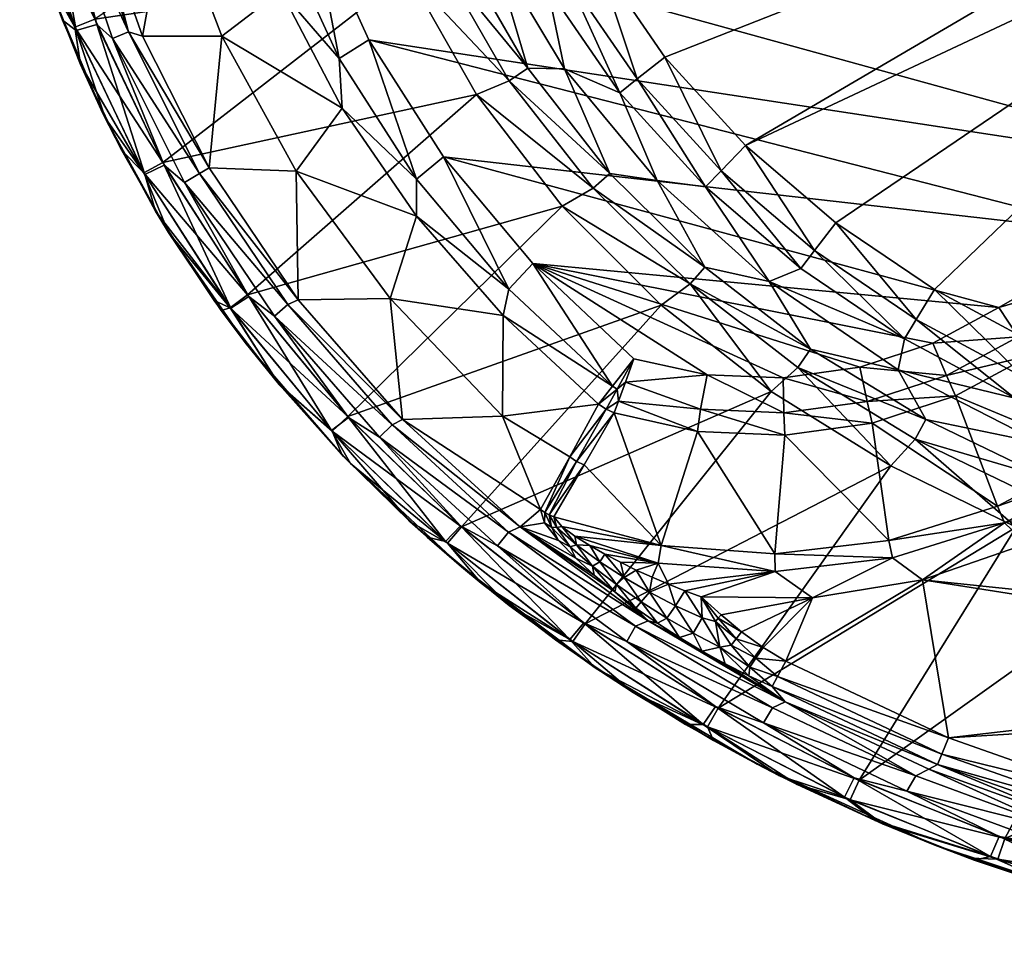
# Model space of a CAD drawing. Header units: inches. Extents: x -273 to 272, y -225 to 225.
# Tile 1 of 9: x -267 to -105, y -218 to -68. Entities that reach past the tile are written whole.
import ezdxf

# ---------------------------------------------------------------- set-up
doc = ezdxf.new("R2010")
doc.units = ezdxf.units.IN
doc.header["$MEASUREMENT"] = 0
doc.layers.add('Layer 1', color=7, linetype='Continuous')

# ---------------------------------------------------------------- blocks, each defined once
blk = doc.blocks.new('Wind-R')
at = {"color": 9, "true_color": 0xc0c0c0}
mesh = blk.add_polyface(dxfattribs=at)
corners = [(-29.75, -18.43, -75), (-62.65, -93.77, -75), (-218.99, -50.62, -75), (-85.5, -103.27, -75), (-209.51, -71.37, -75), (-106.35, -115.21, -75), (-197.3, -90.52, -75), (-101.18, -123.06, -68.42), (-90.54, -139.22, -15.26), (-113.48, -129.69, -68.42), (-81.34, -111.7, -68.42), (-72.78, -129.04, -15.26), (-137.19, -122.03, -121.42), (-118.33, -133.59, -121.42), (-122.84, -125.41, -108), (-99.29, -137.47, -108), (-103.74, -130.07, -94.58), (-121.81, -120.33, -94.58), (-143.98, -110.96, -108), (-172.14, -58.08, -88), (-161.03, -74.22, -88), (-46.1, -29.04, -88), (-147.84, -88.68, -88), (-39.46, -37.75, -88), (-133.05, -101.35, -88), (-116.92, -112.3, -88), (-99.69, -121.58, -88), (-103.19, -120, -73.19), (-114.93, -126.33, -73.19), (-127.08, -134.16, -68.42), (-127.91, -130.59, -73.19), (-117.16, -121.05, -75), (-129.11, -124.98, -75), (-82.96, -108.41, -73.19), (-139.26, -125.04, -126.19), (-136.54, -105.91, -89.81), (-119.92, -117.2, -89.81), (-83.75, -134.52, -89.81), (-81.77, -129.13, -88), (-102.16, -126.76, -89.81), (-85.02, -137.95, -94.58)]
mesh.append_faces([[corners[k] for k in face] for face in [(0, 1, 2), (3, 4, 1), (3, 5, 6), (7, 8, 9), (8, 7, 10), (10, 11, 8), (12, 13, 14), (15, 16, 14), (14, 17, 18), (17, 14, 16), (19, 20, 21), (21, 20, 22), (23, 22, 24), (24, 25, 23), (23, 25, 26), (27, 7, 28), (9, 29, 30), (27, 31, 5), (28, 9, 30), (28, 7, 9), (31, 28, 32), (28, 30, 32), (27, 28, 31), (3, 33, 5), (7, 27, 10), (33, 10, 27), (33, 27, 5), (34, 13, 12), (35, 17, 36), (36, 25, 24), (24, 35, 36), (26, 37, 38), (39, 25, 36), (39, 37, 26), (16, 36, 17), (39, 26, 25), (40, 39, 16), (16, 39, 36)]], dxfattribs={"color": 9})
mesh = blk.add_polyface(dxfattribs=at)
corners = [(-62.65, -93.77, -75), (-21.06, -27.96, -75), (-38.25, -87.16, -75), (-12.86, -83.77, -75), (-9.56, -33.66, -75), (-59.61, -102.66, -68.42), (-36.39, -96.37, -68.42), (-53.32, -120.95, -15.26), (-32.53, -115.32, -15.26), (-12.24, -93.14, -68.42), (-10.9, -112.45, -15.26), (-72.78, -129.04, -15.26), (-81.34, -111.7, -68.42), (-32.88, -37.75, -92.61), (-27.12, -127.36, -108.44), (-21.2, -37.75, -124.71), (-21.2, -121.97, -124.71), (-32.88, -134.03, -92.61), (-147.84, -88.68, -88), (-39.46, -37.75, -88), (-46.1, -29.04, -88), (-99.69, -121.58, -88), (-81.77, -129.13, -88), (-39.46, -134.03, -88), (-24.09, -116.82, -11.45), (-23.41, -121.36, -10), (-47.39, -122.11, -11.45), (-12.48, -89.49, -73.19), (-37.12, -92.78, -73.19), (-60.79, -99.2, -73.19), (-85.5, -103.27, -75), (-82.96, -108.41, -73.19), (-19.5, -124.06, -127), (-19.37, -37.75, -127.1), (-16.5, -125.57, -128), (-35.45, -37.75, -89.27), (-35.45, -134.03, -89.27)]
mesh.append_faces([[corners[k] for k in face] for face in [(0, 1, 2), (3, 2, 4), (5, 6, 7), (8, 9, 10), (5, 11, 12), (11, 5, 7), (6, 9, 8), (7, 6, 8), (13, 14, 15), (14, 16, 15), (17, 14, 13), (18, 19, 20), (19, 21, 22), (22, 23, 19), (24, 25, 26), (24, 8, 10), (26, 7, 8), (24, 26, 8), (27, 28, 2), (3, 27, 2), (0, 28, 29), (2, 28, 0), (30, 0, 29), (9, 6, 28), (6, 5, 29), (28, 27, 9), (5, 12, 31), (29, 28, 6), (31, 29, 5), (29, 31, 30), (16, 32, 15), (15, 32, 33), (34, 33, 32), (17, 13, 35), (23, 36, 19), (17, 35, 36), (36, 35, 19)]], dxfattribs={"color": 9})
mesh = blk.add_polyface(dxfattribs=at)
corners = [(-213.9, -82.57, -68.42), (-221.44, -92.87, -35.86), (-233.6, -70.76, -35.86), (-235.66, -92.36, -3.29), (-242.38, -47.69, -35.86), (-223.95, -63.34, -68.42), (-203.21, -60.4, -128), (-254.4, -67.99, -128), (-243.28, -91.46, -128), (-191.92, -80.34, -128), (-211.41, -38.82, -128), (-189.26, -56.46, -108), (-194.29, -57.29, -121.42), (-183.5, -76.03, -121.42), (-170.06, -93.25, -121.42), (-177.49, -76.13, -108), (-162.3, -94.42, -108), (-168.42, -80.05, -94.58), (-180.27, -62.84, -94.58), (-189.49, -43.83, -94.58), (-214.38, -74.42, -73.19), (-224.26, -52.91, -73.19), (-201.71, -94.2, -73.19), (-231.4, -43, -68.42), (-218.99, -50.62, -75), (-209.51, -71.37, -75), (-197.3, -90.52, -75), (-205.63, -38.15, -126.19), (-197.58, -58.89, -126.19), (-186.53, -78.08, -126.19), (-172.77, -95.7, -126.19), (-180.68, -40.48, -88), (-177.11, -60.99, -89.81), (-172.14, -58.08, -88), (-161.03, -74.22, -88), (-165.56, -77.77, -89.81), (-186.08, -42.5, -89.81)]
mesh.append_faces([[corners[k] for k in face] for face in [(0, 1, 2), (1, 3, 2), (4, 5, 2), (2, 5, 0), (6, 7, 8), (8, 9, 6), (7, 6, 10), (11, 12, 13), (13, 14, 15), (15, 11, 13), (16, 15, 14), (16, 17, 15), (11, 18, 19), (15, 17, 18), (11, 15, 18), (0, 5, 20), (21, 20, 5), (0, 20, 22), (21, 5, 23), (24, 25, 20), (20, 21, 24), (25, 26, 22), (22, 20, 25), (27, 28, 12), (29, 13, 28), (14, 29, 30), (12, 28, 13), (29, 14, 13), (29, 9, 30), (9, 29, 6), (28, 6, 29), (6, 28, 10), (31, 32, 33), (34, 33, 35), (33, 32, 35), (17, 32, 18), (18, 32, 36), (17, 35, 32)]], dxfattribs={"color": 9})
mesh = blk.add_polyface(dxfattribs=at)
corners = [(-254.05, -68.86), (-246.23, -93.42, -1.46), (-257.45, -69.87, -1.46), (-265.25, -51.63, -5), (-265.45, -45.13, -1.46), (-261.98, -44.45), (-259.7, -68.18, -5), (-252.73, -84.16, -5), (-242.38, -47.69, -35.86), (-233.6, -70.76, -35.86), (-246.57, -70.76, -3.29), (-254.67, -47.87, -3.29), (-235.66, -92.36, -3.29), (-256.74, -75.41, -123), (-260.8, -65.23, -93.5), (-253.06, -83.45, -93.5), (-253.06, -83.45, -64), (-260.8, -65.23, -34.5), (-253.06, -83.45, -34.5), (-262.29, -60.98, -123), (-266.31, -47.67, -93.5), (-266.31, -47.67, -34.5), (-266.7, -46.16, -123), (-260.8, -65.23, -64), (-266.31, -47.67, -64), (-260.01, -46.11), (-251.51, -71.16), (-243.02, -91.92), (-248.86, -70.05, -0.9), (-257.24, -45.39, -0.9), (-254.4, -67.99, -128), (-265.65, -44.35, -126.54), (-257.68, -69.3, -126.54), (-243.28, -91.46, -128), (-262.22, -43.51, -128)]
mesh.append_faces([[corners[k] for k in face] for face in [(0, 1, 2), (2, 3, 4), (5, 0, 2), (2, 4, 5), (2, 6, 3), (2, 7, 6), (8, 9, 10), (11, 8, 10), (10, 9, 12), (13, 14, 15), (16, 17, 18), (19, 20, 14), (3, 17, 21), (6, 18, 17), (19, 22, 20), (13, 19, 14), (23, 24, 21), (24, 14, 20), (17, 23, 21), (23, 14, 24), (17, 16, 23), (6, 17, 3), (23, 15, 14), (16, 15, 23), (25, 26, 0), (0, 26, 27), (5, 25, 0), (11, 28, 29), (12, 28, 10), (29, 28, 25), (28, 11, 10), (28, 26, 25), (30, 31, 32), (30, 32, 33), (30, 34, 31), (19, 32, 31), (32, 19, 13)]], dxfattribs={"color": 9})
mesh = blk.add_polyface(dxfattribs=at)
corners = [(-129.11, -124.98, -75), (-141.66, -126.72, -75), (-182.67, -108.02, -75), (-117.16, -121.05, -75), (-154.11, -126.26, -75), (-106.35, -115.21, -75), (-197.3, -90.52, -75), (-218.99, -50.62, -75), (-62.65, -93.77, -75), (-209.51, -71.37, -75), (-85.5, -103.27, -75), (-143.98, -110.96, -108), (-162.3, -94.42, -108), (-154.5, -108.6, -121.42), (-137.19, -122.03, -121.42), (-122.84, -125.41, -108), (-154.37, -95.46, -94.58), (-168.42, -80.05, -94.58), (-138.76, -108.83, -94.58), (-170.06, -93.25, -121.42), (-121.81, -120.33, -94.58), (-167.51, -127.45, -74.13), (-155.2, -131.89, -73.19), (-168.64, -130.55, -71.76), (-166.13, -123.62, -75), (-141.55, -132.48, -73.19), (-127.91, -130.59, -73.19), (-172.77, -95.7, -126.19), (-156.9, -111.35, -126.19), (-139.26, -125.04, -126.19), (-143.62, -129, -128), (-124.04, -141.17, -128), (-161.63, -114.84, -128), (-151.83, -92.82, -89.81), (-147.84, -88.68, -88), (-161.03, -74.22, -88), (-136.54, -105.91, -89.81), (-133.05, -101.35, -88), (-165.56, -77.77, -89.81)]
mesh.append_faces([[corners[k] for k in face] for face in [(0, 1, 2), (2, 3, 0), (2, 1, 4), (5, 2, 6), (7, 8, 9), (10, 6, 9), (5, 3, 2), (11, 12, 13), (11, 13, 14), (11, 14, 15), (12, 16, 17), (18, 16, 11), (12, 19, 13), (12, 11, 16), (18, 11, 20), (21, 22, 23), (21, 24, 4), (4, 22, 21), (1, 25, 4), (25, 22, 4), (0, 26, 1), (26, 25, 1), (27, 28, 13), (29, 14, 28), (13, 28, 14), (30, 31, 29), (32, 30, 28), (29, 28, 30), (33, 34, 35), (34, 36, 37), (33, 35, 38), (33, 36, 34), (16, 38, 17), (18, 33, 16), (16, 33, 38), (18, 36, 33), (36, 18, 20)]], dxfattribs={"color": 9})
mesh = blk.add_polyface(dxfattribs=at)
corners = [(-229.18, -113.43), (-232.15, -115.35, -1.46), (-243.02, -91.92), (-246.23, -93.42, -1.46), (-244.44, -99.47, -5), (-254.05, -68.86), (-252.73, -84.16, -5), (-257.45, -69.87, -1.46), (-234.88, -114.07, -5), (-242.82, -102.12, -64), (-253.06, -83.45, -34.5), (-242.82, -102.12, -34.5), (-229.77, -120.96, -34.5), (-242.82, -102.12, -93.5), (-233.7, -115.71, -123), (-242.31, -102.93, -123), (-253.06, -83.45, -93.5), (-250, -89.5, -123), (-229.77, -120.96, -93.5), (-256.74, -75.41, -123), (-253.06, -83.45, -64), (-259.7, -68.18, -5), (-229.77, -120.96, -64), (-251.51, -71.16), (-239.71, -94.73), (-248.86, -70.05, -0.9), (-235.66, -92.36, -3.29), (-237.24, -93.28, -0.9), (-246.36, -93.19, -126.54), (-232.23, -115.25, -126.54), (-229.38, -113.17, -128), (-257.68, -69.3, -126.54), (-243.28, -91.46, -128)]
mesh.append_faces([[corners[k] for k in face] for face in [(0, 1, 2), (3, 2, 1), (3, 1, 4), (3, 5, 2), (3, 4, 6), (7, 3, 6), (1, 8, 4), (9, 10, 11), (12, 11, 8), (13, 14, 15), (16, 13, 17), (18, 14, 13), (19, 16, 17), (17, 13, 15), (10, 6, 4), (10, 9, 20), (6, 10, 21), (20, 13, 16), (10, 4, 11), (9, 13, 20), (22, 9, 11), (11, 4, 8), (13, 9, 18), (12, 22, 11), (23, 24, 2), (2, 24, 0), (25, 26, 27), (23, 27, 24), (23, 25, 27), (17, 15, 28), (28, 29, 30), (28, 31, 19), (28, 30, 32), (28, 32, 31), (14, 29, 15), (29, 28, 15), (17, 28, 19)]], dxfattribs={"color": 9})
mesh = blk.add_polyface(dxfattribs=at)
corners = [(-232.15, -115.35, -1.46), (-229.18, -113.43), (-215.66, -135.39, -1.46), (-224.22, -127.85, -5), (-234.88, -114.07, -5), (-222.8, -114.74, -0.9), (-224.95, -116.63), (-239.71, -94.73), (-237.24, -93.28, -0.9), (-235.66, -92.36, -3.29), (-221.09, -113.94, -3.29), (-203.99, -133.59, -3.29), (-221.44, -92.87, -35.86), (-206.05, -113.72, -35.86), (-201.7, -100.27, -68.42), (-213.9, -82.57, -68.42), (-187.55, -116.51, -68.42), (-187.62, -132.99, -35.86), (-229.77, -120.96, -64), (-229.77, -120.96, -93.5), (-242.82, -102.12, -64), (-229.77, -120.96, -34.5), (-229.38, -113.17, -128), (-212.97, -133.09, -128), (-177.85, -98.62, -128), (-191.92, -80.34, -128), (-243.28, -91.46, -128), (-161.63, -114.84, -128), (-212.84, -133.23), (-182.67, -108.02, -75), (-154.11, -126.26, -75), (-166.13, -123.62, -75), (-201.71, -94.2, -73.19), (-186.59, -112.23, -73.19), (-169.63, -128.13, -73.21), (-197.3, -90.52, -75), (-232.23, -115.25, -126.54), (-233.7, -115.71, -123), (-224.17, -127.9, -123), (-154.5, -108.6, -121.42), (-170.06, -93.25, -121.42), (-172.77, -95.7, -126.19), (-156.9, -111.35, -126.19)]
mesh.append_faces([[corners[k] for k in face] for face in [(0, 1, 2), (0, 3, 4), (5, 6, 7), (8, 9, 10), (10, 11, 5), (5, 8, 10), (8, 5, 7), (12, 10, 9), (10, 13, 11), (10, 12, 13), (14, 12, 15), (16, 13, 14), (13, 12, 14), (17, 13, 16), (18, 19, 20), (3, 21, 4), (22, 23, 24), (25, 26, 22), (23, 27, 24), (22, 24, 25), (28, 1, 6), (7, 6, 1), (29, 30, 31), (14, 15, 32), (14, 32, 33), (16, 33, 34), (31, 34, 29), (33, 16, 14), (35, 29, 33), (33, 32, 35), (34, 33, 29), (23, 22, 36), (36, 37, 38), (39, 40, 41), (27, 42, 24), (41, 24, 42), (24, 41, 25)]], dxfattribs={"color": 9})
mesh = blk.add_polyface(dxfattribs=at)
corners = [(-196.95, -153.56, -1.46), (-212.55, -140.79, -5), (-215.66, -135.39, -1.46), (-212.84, -133.23), (-194.51, -151), (-229.18, -113.43), (-224.22, -127.85, -5), (-232.15, -115.35, -1.46), (-199.95, -152.85, -5), (-205.72, -134.46, -0.9), (-186.63, -152.01, -0.9), (-207.8, -136.43), (-222.8, -114.74, -0.9), (-224.95, -116.63), (-203.99, -133.59, -3.29), (-224.17, -127.9, -123), (-229.77, -120.96, -93.5), (-213.68, -139.63, -93.5), (-213.68, -139.63, -64), (-229.77, -120.96, -34.5), (-213.68, -139.63, -34.5), (-213.88, -139.42, -123), (-194.37, -157.7, -64), (-194.37, -157.7, -34.5), (-202.79, -150.28, -123), (-194.37, -157.7, -93.5), (-233.7, -115.71, -123), (-229.77, -120.96, -64), (-232.23, -115.25, -126.54), (-215.55, -135.5, -126.54), (-212.97, -133.09, -128), (-196.65, -153.82, -126.54), (-194.33, -151.16, -128)]
mesh.append_faces([[corners[k] for k in face] for face in [(0, 1, 2), (3, 4, 0), (5, 3, 2), (0, 2, 3), (2, 1, 6), (7, 2, 6), (0, 8, 1), (9, 10, 11), (12, 9, 13), (14, 9, 12), (9, 11, 13), (15, 16, 17), (18, 19, 20), (15, 17, 21), (19, 6, 20), (22, 20, 23), (24, 17, 25), (26, 16, 15), (24, 21, 17), (19, 18, 27), (27, 17, 16), (20, 1, 8), (18, 17, 27), (20, 22, 18), (1, 20, 6), (18, 25, 17), (20, 8, 23), (22, 25, 18), (4, 3, 11), (13, 11, 3), (28, 29, 30), (31, 29, 24), (32, 29, 31), (29, 32, 30), (21, 24, 29), (29, 15, 21), (29, 28, 15)]], dxfattribs={"color": 9})
mesh = blk.add_polyface(dxfattribs=at)
corners = [(-194.51, -151), (-176.59, -169.57, -1.46), (-196.95, -153.56, -1.46), (-174.33, -166.84), (-186.56, -164, -5), (-199.95, -152.85, -5), (-188.44, -154.24), (-186.63, -152.01, -0.9), (-165.83, -167.43, -0.9), (-205.72, -134.46, -0.9), (-184.77, -151.15, -3.29), (-203.99, -133.59, -3.29), (-207.8, -136.43), (-206.05, -113.72, -35.86), (-187.62, -132.99, -35.86), (-181.41, -148.29, -15.26), (-180.76, -150.47, -11.73), (-178.49, -153.36, -9.34), (-175.63, -156.29, -7.7), (-187.55, -116.51, -68.42), (-171.89, -131.06, -68.42), (-176.62, -139.7, -41.85), (-171.76, -174.68, -34.5), (-194.37, -157.7, -34.5), (-191.15, -160.35, -123), (-194.37, -157.7, -93.5), (-178.97, -169.67, -123), (-171.76, -174.68, -93.5), (-202.79, -150.28, -123), (-171.76, -174.68, -64), (-194.37, -157.7, -64), (-212.97, -133.09, -128), (-194.33, -151.16, -128), (-161.63, -114.84, -128), (-180.73, -148.77, -15.29), (-179.59, -151.21, -11.92), (-180.01, -149.18, -15.29), (-178.72, -151.27, -12.61), (-174.08, -167.02, -128), (-196.65, -153.82, -126.54), (-176.12, -169.9, -126.54)]
mesh.append_faces([[corners[k] for k in face] for face in [(0, 1, 2), (1, 0, 3), (2, 4, 5), (2, 1, 4), (6, 7, 8), (9, 10, 7), (11, 10, 9), (7, 6, 12), (11, 13, 14), (15, 11, 14), (10, 11, 15), (15, 16, 10), (10, 16, 17), (10, 17, 18), (14, 19, 20), (14, 21, 15), (4, 22, 23), (24, 25, 26), (26, 25, 27), (28, 25, 24), (23, 29, 30), (23, 5, 4), (25, 30, 27), (31, 32, 33), (6, 3, 0), (12, 6, 0), (34, 15, 21), (34, 35, 16), (36, 37, 35), (34, 16, 15), (35, 34, 36), (35, 17, 16), (38, 39, 40), (39, 38, 32), (28, 24, 39), (26, 40, 24), (40, 39, 24)]], dxfattribs={"color": 9})
mesh = blk.add_polyface(dxfattribs=at)
corners = [(-187.62, -132.99, -35.86), (-171.89, -131.06, -68.42), (-176.62, -139.7, -41.85), (-172.6, -159.05, -6.56), (-184.77, -151.15, -3.29), (-175.63, -156.29, -7.7), (-174.08, -167.02, -128), (-143.62, -129, -128), (-194.33, -151.16, -128), (-161.63, -114.84, -128), (-179.25, -149.52, -15.26), (-174.29, -141.01, -41.85), (-161.68, -154.18, -15.26), (-169.34, -132.46, -68.42), (-177.94, -151.09, -13.3), (-175.79, -152.67, -12.27), (-162.17, -157.07, -11.45), (-173.34, -154.18, -11.68), (-175.51, -140.45, -41.88), (-180.73, -148.77, -15.29), (-170.67, -131.87, -68.47), (-180.01, -149.18, -15.29), (-178.72, -151.27, -12.61), (-175.5, -154.08, -11.03), (-179.59, -151.21, -11.92), (-176.54, -154.4, -9.9), (-178.49, -153.36, -9.34), (-170.86, -155.6, -11.19), (-171.72, -156.85, -10.07), (-172.91, -157.57, -8.65), (-187.55, -116.51, -68.42), (-169.63, -128.13, -73.21), (-167.51, -127.45, -74.13), (-168.86, -128.59, -73.26), (-166.13, -123.62, -75), (-168.64, -130.55, -71.76)]
mesh.append_faces([[corners[k] for k in face] for face in [(0, 1, 2), (3, 4, 5), (6, 7, 8), (8, 7, 9), (10, 11, 12), (11, 13, 12), (14, 10, 12), (12, 15, 14), (16, 17, 15), (15, 12, 16), (2, 18, 19), (1, 20, 2), (20, 18, 2), (18, 13, 11), (11, 10, 21), (18, 21, 19), (18, 11, 21), (18, 20, 13), (14, 22, 10), (15, 17, 23), (15, 23, 14), (24, 25, 26), (22, 21, 10), (23, 25, 22), (22, 14, 23), (17, 27, 28), (25, 5, 26), (25, 24, 22), (28, 23, 17), (29, 25, 23), (30, 31, 1), (32, 33, 34), (33, 35, 20), (20, 35, 13), (20, 1, 33), (31, 33, 1), (33, 31, 34), (33, 32, 35)]], dxfattribs={"color": 9})
mesh = blk.add_polyface(dxfattribs=at)
corners = [(-124.04, -141.17, -128), (-152.33, -180.82, -128), (-103.54, -151.19, -128), (-118.88, -159.82, -10), (-101.84, -153.92, -10), (-21.97, -169.96, -10), (-124.36, -153.38, -15.26), (-141.38, -136.14, -68.42), (-127.08, -134.16, -68.42), (-106.56, -147.78, -15.26), (-113.48, -129.69, -68.42), (-90.54, -139.22, -15.26), (-118.33, -133.59, -121.42), (-99.29, -137.47, -108), (-122.84, -125.41, -108), (-98.54, -143.11, -121.42), (-77.97, -150.69, -121.42), (-73.78, -146.88, -108), (-85.02, -137.95, -94.58), (-103.74, -130.07, -94.58), (-88.93, -141.66, -11.45), (-67.23, -134.71, -10), (-86.41, -145.5, -10), (-69.19, -130.56, -11.45), (-123.75, -156.24, -11.45), (-105.43, -150.47, -11.45), (-143.06, -155.55, -15.26), (-136.89, -162.77, -10), (-141.55, -132.48, -73.19), (-127.91, -130.59, -73.19), (-139.26, -125.04, -126.19), (-120.07, -136.81, -126.19), (-99.97, -146.48, -126.19), (-79.08, -154.18, -126.19), (-82.27, -159.18, -128), (-65.75, -144.12, -94.58), (-83.75, -134.52, -89.81), (-102.16, -126.76, -89.81)]
mesh.append_faces([[corners[k] for k in face] for face in [(0, 1, 2), (3, 4, 5), (6, 7, 8), (6, 8, 9), (10, 11, 9), (9, 8, 10), (12, 13, 14), (13, 15, 16), (12, 15, 13), (17, 13, 16), (13, 18, 19), (18, 13, 17), (20, 21, 22), (11, 23, 20), (24, 6, 25), (20, 9, 11), (6, 9, 25), (26, 6, 24), (22, 25, 20), (9, 20, 25), (24, 3, 27), (4, 3, 25), (24, 25, 3), (22, 4, 25), (8, 28, 29), (12, 30, 31), (31, 32, 15), (33, 16, 32), (15, 12, 31), (16, 15, 32), (2, 34, 32), (33, 32, 34), (0, 2, 31), (32, 31, 2), (31, 30, 0), (35, 36, 18), (18, 36, 37)]], dxfattribs={"color": 9})
mesh = blk.add_polyface(dxfattribs=at)
corners = [(-152.76, -166.67, -9.78), (-155.08, -162.62, -10), (-152.34, -166.09, -9.95), (-151.85, -165.56, -10), (-174.08, -167.02, -128), (-124.04, -141.17, -128), (-143.62, -129, -128), (-152.33, -180.82, -128), (-136.89, -162.77, -10), (-141.22, -173.15, -10), (-118.88, -159.82, -10), (-148.49, -168.33, -10), (-155.69, -135.52, -68.42), (-141.38, -136.14, -68.42), (-143.06, -155.55, -15.26), (-161.68, -154.18, -15.26), (-169.34, -132.46, -68.42), (-124.36, -153.38, -15.26), (-143, -158.48, -11.45), (-160.48, -160.55, -10.13), (-162.17, -157.07, -11.45), (-165.75, -158.21, -10.51), (-163.13, -159.41, -10.28), (-157.79, -161.62, -10.03), (-123.75, -156.24, -11.45), (-159.28, -164.07, -9.24), (-154.94, -166.06, -9.49), (-160.71, -166.1, -7.36), (-162.26, -166.91, -4.82), (-164.92, -163.43, -7.46), (-163.54, -161.86, -9.24), (-165.78, -164.45, -5.14), (-168.64, -130.55, -71.76), (-155.2, -131.89, -73.19), (-141.55, -132.48, -73.19), (-127.08, -134.16, -68.42)]
mesh.append_faces([[corners[k] for k in face] for face in [(0, 1, 2), (3, 2, 1), (4, 5, 6), (7, 5, 4), (1, 8, 3), (9, 8, 10), (11, 3, 8), (12, 13, 14), (14, 15, 12), (16, 12, 15), (14, 13, 17), (18, 19, 20), (21, 20, 22), (18, 23, 19), (20, 19, 22), (1, 18, 8), (23, 18, 1), (18, 14, 24), (18, 20, 15), (14, 18, 15), (18, 24, 8), (23, 25, 19), (23, 1, 26), (1, 0, 26), (27, 28, 29), (30, 25, 27), (28, 31, 29), (22, 30, 21), (30, 22, 19), (30, 19, 25), (27, 29, 30), (25, 23, 26), (16, 32, 12), (33, 34, 13), (35, 13, 34), (33, 13, 12), (32, 33, 12)]], dxfattribs={"color": 9})
mesh = blk.add_polyface(dxfattribs=at)
corners = [(-176.59, -169.57, -1.46), (-174.33, -166.84), (-154.76, -183.51, -1.46), (-172.44, -174.23, -5), (-186.56, -164, -5), (-165.83, -167.43, -0.9), (-186.63, -152.01, -0.9), (-163.79, -166.56, -3.29), (-184.77, -151.15, -3.29), (-167.28, -169.91), (-188.44, -154.24), (-165.78, -164.45, -5.14), (-169.26, -161.81, -5.7), (-172.6, -159.05, -6.56), (-171.76, -174.68, -34.5), (-171.76, -174.68, -64), (-194.37, -157.7, -34.5), (-178.97, -169.67, -123), (-171.76, -174.68, -93.5), (-166.26, -178.26, -123), (-194.37, -157.7, -64), (-157.67, -183.52, -5), (-152.73, -180.59), (-173.34, -154.18, -11.68), (-162.17, -157.07, -11.45), (-170.86, -155.6, -11.19), (-168.33, -156.94, -10.81), (-165.75, -158.21, -10.51), (-176.54, -154.4, -9.9), (-172.91, -157.57, -8.65), (-175.63, -156.29, -7.7), (-171.72, -156.85, -10.07), (-175.5, -154.08, -11.03), (-163.54, -161.86, -9.24), (-164.92, -163.43, -7.46), (-167.69, -159.46, -9.5), (-168.99, -160.59, -7.87), (-176.12, -169.9, -126.54), (-152.33, -180.82, -128), (-174.08, -167.02, -128), (-154.08, -183.89, -126.54)]
mesh.append_faces([[corners[k] for k in face] for face in [(0, 1, 2), (0, 2, 3), (0, 3, 4), (5, 6, 7), (8, 7, 6), (5, 9, 10), (11, 7, 12), (8, 12, 7), (8, 13, 12), (14, 15, 16), (17, 18, 19), (14, 4, 3), (15, 18, 20), (14, 3, 21), (22, 1, 9), (10, 9, 1), (23, 24, 25), (26, 24, 27), (26, 25, 24), (28, 29, 30), (31, 29, 32), (33, 34, 35), (27, 35, 26), (36, 11, 12), (29, 12, 13), (35, 36, 31), (25, 26, 35), (29, 13, 30), (31, 25, 35), (29, 36, 12), (36, 29, 31), (33, 35, 27), (36, 34, 11), (34, 36, 35), (37, 38, 39), (37, 17, 19), (40, 37, 19)]], dxfattribs={"color": 9})
mesh = blk.add_polyface(dxfattribs=at)
corners = [(-107.72, -205.12, -1.46), (-126.59, -199.26, -5), (-131.64, -195.4, -1.46), (-130.04, -192.24), (-106.3, -201.87), (-110.39, -205.72, -5), (-93.86, -211.24, -5), (-121.41, -194.42), (-119.94, -191.93, -0.9), (-95.72, -200.86, -0.9), (-117.8, -190.83, -3.29), (-96.85, -203.51), (-141.37, -179.79, -3.29), (-144.9, -183.25), (-116.39, -190.07, -6.71), (-93.33, -199.69, -3.29), (-117.09, -203.17, -34.5), (-145.93, -190.02, -34.5), (-117.09, -203.17, -93.5), (-96.77, -210.34, -123), (-111.19, -205.41, -123), (-117.09, -203.17, -64), (-85.67, -213.59, -93.5), (-125.4, -199.76, -123), (-145.93, -190.02, -64), (-145.93, -190.02, -93.5), (-85.67, -213.59, -64), (-129.23, -192.61, -128), (-103.54, -151.19, -128), (-152.33, -180.82, -128), (-82.27, -159.18, -128), (-105.36, -202.2, -128), (-114.61, -185.72, -10), (-141.22, -173.15, -10), (-118.88, -159.82, -10), (-115.69, -188.38, -9.1), (-87.86, -198.15, -9.1), (-87.05, -195.41, -10), (-143.46, -177.28, -6.71), (-142.59, -175.67, -9.1), (-106.54, -205.54, -126.54), (-130.69, -195.83, -126.54)]
mesh.append_faces([[corners[k] for k in face] for face in [(0, 1, 2), (3, 4, 0), (0, 2, 3), (0, 5, 1), (0, 6, 5), (7, 8, 9), (8, 10, 9), (9, 11, 7), (10, 8, 12), (8, 7, 13), (12, 14, 10), (15, 10, 14), (1, 16, 17), (18, 19, 20), (21, 22, 18), (17, 16, 21), (16, 5, 6), (18, 20, 23), (18, 24, 21), (23, 25, 18), (16, 26, 21), (5, 16, 1), (27, 28, 29), (28, 27, 30), (30, 27, 31), (32, 33, 34), (3, 7, 4), (7, 11, 4), (14, 35, 36), (32, 37, 35), (35, 14, 38), (32, 35, 39), (40, 31, 41), (27, 41, 31), (40, 20, 19), (20, 40, 23), (40, 41, 23)]], dxfattribs={"color": 9})
mesh = blk.add_polyface(dxfattribs=at)
corners = [(-83.07, -212.77, -1.46), (-106.3, -201.87), (-81.83, -209.45), (-107.72, -205.12, -1.46), (-77.04, -215.82, -5), (-93.86, -211.24, -5), (-70.78, -207.69, -0.9), (-96.85, -203.51), (-95.72, -200.86, -0.9), (-93.33, -199.69, -3.29), (-71.44, -210.48), (-117.8, -190.83, -3.29), (-116.39, -190.07, -6.71), (-88.38, -199.9, -6.71), (-68.18, -206.39, -3.29), (-82.14, -214.53, -123), (-96.77, -210.34, -123), (-85.67, -213.59, -93.5), (-85.67, -213.59, -64), (-117.09, -203.17, -34.5), (-85.67, -213.59, -34.5), (-67.27, -218.04, -72.51), (-74.71, -216.38, -97.76), (-117.09, -203.17, -64), (-117.09, -203.17, -93.5), (-82.27, -159.18, -128), (-105.36, -202.2, -128), (-68.73, -186.58, -128), (-77.2, -207.92, -128), (-80.88, -209.7, -128), (-79.35, -209.72, -128), (-78.13, -209.13, -128), (-114.61, -185.72, -10), (-118.88, -159.82, -10), (-22.5, -175, -10), (-115.69, -188.38, -9.1), (-87.05, -195.41, -10), (-87.86, -198.15, -9.1), (-59.13, -205.12, -9.1), (-106.54, -205.54, -126.54), (-81.77, -213.12, -126.54), (-78.73, -212.97, -126.76), (-78.23, -214.55, -123.68)]
mesh.append_faces([[corners[k] for k in face] for face in [(0, 1, 2), (3, 1, 0), (0, 4, 5), (3, 0, 5), (6, 7, 8), (6, 8, 9), (6, 10, 7), (9, 8, 11), (12, 13, 9), (9, 13, 14), (15, 16, 17), (18, 19, 20), (17, 18, 21), (17, 22, 15), (20, 5, 4), (18, 17, 23), (24, 17, 16), (20, 19, 5), (25, 26, 27), (28, 26, 29), (26, 28, 27), (29, 30, 31), (28, 29, 31), (32, 33, 34), (1, 7, 2), (7, 10, 2), (35, 36, 37), (13, 37, 38), (37, 13, 12), (26, 39, 29), (16, 15, 40), (29, 39, 40), (40, 39, 16), (41, 29, 40), (30, 29, 41), (40, 15, 42), (42, 41, 40), (42, 15, 22)]], dxfattribs={"color": 9})
mesh = blk.add_polyface(dxfattribs=at)
corners = [(-88.38, -199.9, -6.71), (-59.47, -206.92, -6.71), (-68.18, -206.39, -3.29), (-68.73, -186.58, -128), (-60.27, -165.25, -128), (-82.27, -159.18, -128), (-55.77, -167.03, -124.25), (-48.76, -163.61, -103.48), (-54.45, -164.37, -123.32), (-52.38, -173.18, -103.48), (-60.01, -177.7, -124.29), (-56, -182.76, -103.48), (-59.62, -192.33, -103.48), (-64.25, -188.36, -124.33), (-68.5, -199.03, -124.37), (-63.24, -201.91, -103.48), (-53.69, -195.78, -78.97), (-50.55, -186.89, -78.97), (-56.84, -204.68, -78.97), (-72.74, -209.69, -124.4), (-47.77, -199.24, -54.45), (-114.61, -185.72, -10), (-21.91, -180.08, -10), (-87.05, -195.41, -10), (-118.88, -159.82, -10), (-21.97, -169.96, -10), (-22.5, -175, -10), (-17.55, -189.07, -10), (-58.59, -202.31, -10), (-59.13, -205.12, -9.1), (-87.86, -198.15, -9.1), (-77.2, -207.92, -128), (-74.42, -209.03, -127), (-65.93, -187.72, -126.98), (-57.42, -166.38, -126.95), (-55.52, -161.89, -125.64), (-58.32, -159.77, -126.16), (-53.17, -162.79, -120.95), (-53.21, -160.1, -121.7)]
mesh.append_faces([[corners[k] for k in face] for face in [(0, 1, 2), (3, 4, 5), (6, 7, 8), (9, 6, 10), (10, 11, 9), (12, 11, 13), (13, 11, 10), (14, 15, 12), (12, 16, 17), (12, 17, 11), (14, 12, 13), (16, 15, 18), (15, 16, 12), (19, 15, 14), (16, 18, 20), (21, 22, 23), (24, 25, 26), (27, 28, 23), (26, 22, 21), (28, 29, 30), (0, 29, 1), (30, 23, 28), (3, 31, 32), (33, 32, 14), (32, 33, 3), (33, 14, 13), (4, 33, 34), (6, 34, 10), (33, 13, 10), (34, 33, 10), (3, 33, 4), (4, 35, 36), (35, 37, 38), (37, 35, 8), (6, 8, 34), (35, 34, 8), (34, 35, 4)]], dxfattribs={"color": 9})
mesh = blk.add_polyface(dxfattribs=at)
corners = [(-152.73, -180.59), (-130.04, -192.24), (-131.64, -195.4, -1.46), (-154.76, -183.51, -1.46), (-126.59, -199.26, -5), (-142.37, -191.86, -5), (-143.4, -180.8, -0.9), (-119.94, -191.93, -0.9), (-144.9, -183.25), (-141.37, -179.79, -3.29), (-143.46, -177.28, -6.71), (-116.39, -190.07, -6.71), (-147.3, -175.52, -5.86), (-154.94, -171.48, -4.88), (-151.15, -173.57, -5.25), (-139.36, -193.34, -123), (-145.93, -190.02, -93.5), (-125.4, -199.76, -123), (-153.07, -186.15, -123), (-145.93, -190.02, -34.5), (-157.67, -183.52, -5), (-117.09, -203.17, -93.5), (-145.93, -190.02, -64), (-117.09, -203.17, -64), (-144.95, -170.88, -10), (-148.49, -168.33, -10), (-136.89, -162.77, -10), (-141.22, -173.15, -10), (-121.41, -194.42), (-147.12, -174.12, -8.14), (-152.04, -170.83, -8.08), (-142.59, -175.67, -9.1), (-114.61, -185.72, -10), (-115.69, -188.38, -9.1), (-146.16, -172.66, -9.51), (-150.18, -170.5, -9.17), (-149.37, -169.46, -9.79), (-129.23, -192.61, -128), (-152.33, -180.82, -128), (-154.08, -183.89, -126.54), (-130.69, -195.83, -126.54)]
mesh.append_faces([[corners[k] for k in face] for face in [(0, 1, 2), (3, 0, 2), (2, 4, 5), (3, 2, 5), (6, 7, 8), (9, 7, 6), (10, 11, 9), (10, 9, 12), (13, 14, 9), (12, 9, 14), (15, 16, 17), (18, 16, 15), (19, 5, 4), (5, 19, 20), (21, 16, 22), (23, 22, 19), (24, 25, 26), (24, 26, 27), (1, 0, 8), (8, 28, 1), (29, 12, 30), (10, 12, 29), (31, 27, 32), (31, 33, 10), (10, 29, 31), (34, 27, 31), (34, 31, 29), (34, 35, 36), (36, 25, 24), (27, 34, 24), (24, 34, 36), (34, 29, 35), (37, 38, 39), (39, 40, 37), (15, 40, 39), (40, 15, 17), (39, 18, 15)]], dxfattribs={"color": 9})
mesh = blk.add_polyface(dxfattribs=at)
corners = [(-152.73, -180.59), (-154.76, -183.51, -1.46), (-174.33, -166.84), (-157.67, -183.52, -5), (-172.44, -174.23, -5), (-142.37, -191.86, -5), (-152.34, -166.09, -9.95), (-148.49, -168.33, -10), (-149.37, -169.46, -9.79), (-152.76, -166.67, -9.78), (-150.18, -170.5, -9.17), (-151.85, -165.56, -10), (-143.4, -180.8, -0.9), (-167.28, -169.91), (-165.83, -167.43, -0.9), (-141.37, -179.79, -3.29), (-163.79, -166.56, -3.29), (-144.9, -183.25), (-154.94, -171.48, -4.88), (-165.78, -164.45, -5.14), (-162.26, -166.91, -4.82), (-158.63, -169.27, -4.74), (-171.76, -174.68, -93.5), (-145.93, -190.02, -93.5), (-153.07, -186.15, -123), (-166.26, -178.26, -123), (-145.93, -190.02, -34.5), (-171.76, -174.68, -34.5), (-145.93, -190.02, -64), (-171.76, -174.68, -64), (-156.4, -168.58, -7.57), (-160.71, -166.1, -7.36), (-154.94, -166.06, -9.49), (-152.04, -170.83, -8.08), (-159.28, -164.07, -9.24), (-147.3, -175.52, -5.86), (-151.15, -173.57, -5.25), (-147.12, -174.12, -8.14), (-176.12, -169.9, -126.54), (-154.08, -183.89, -126.54), (-152.33, -180.82, -128)]
mesh.append_faces([[corners[k] for k in face] for face in [(0, 1, 2), (1, 3, 4), (1, 5, 3), (6, 7, 8), (6, 8, 9), (10, 9, 8), (11, 7, 6), (12, 13, 14), (15, 12, 14), (16, 15, 14), (12, 17, 13), (16, 18, 15), (16, 19, 20), (16, 20, 21), (21, 18, 16), (22, 23, 24), (25, 22, 24), (26, 27, 3), (26, 28, 27), (27, 28, 29), (22, 29, 23), (28, 23, 29), (13, 17, 0), (30, 21, 31), (32, 33, 30), (34, 32, 30), (18, 30, 33), (33, 35, 36), (32, 9, 33), (31, 21, 20), (9, 10, 33), (30, 18, 21), (30, 31, 34), (33, 10, 37), (33, 36, 18), (38, 39, 40), (39, 25, 24)]], dxfattribs={"color": 9})

msp = doc.modelspace()

# ---------------------------------------------------------------- block references
at = {"layer": 'Layer 1'}
msp.add_blockref('Wind-R', (0, 0), dxfattribs=at)

doc.saveas('drawing.dxf')
